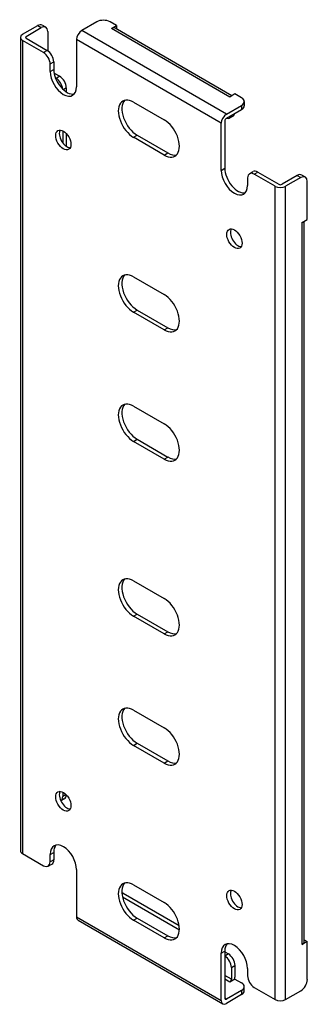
# Model space of a CAD drawing. Header units: inches. Extents: x 94.3 to 98.2, y 34.2 to 47.4.
import ezdxf

# ---------------------------------------------------------------- set-up
doc = ezdxf.new("R2010")
doc.units = ezdxf.units.IN
doc.header["$MEASUREMENT"] = 0
doc.layers.add('Visible Edges(ANSI)', color=7, linetype='Continuous', lineweight=25)
doc.layers.add('Visible Tangent Edges(ANSI)', color=7, linetype='Continuous', lineweight=25)

msp = doc.modelspace()

# ---------------------------------------------------------------- linework, layer by layer
at = {"layer": 'Visible Edges(ANSI)'}
for p, q in [((95.363, 47.349), (95.159, 47.232)), ((95.628, 47.298), (95.54, 47.349)), ((94.364, 47.181), (94.567, 47.298)), ((94.412, 47.153), (94.615, 47.271)), ((94.63, 47.305), (94.678, 47.277)), ((94.704, 47.22), (94.704, 46.959)), ((95.558, 47.258), (95.628, 47.298)), ((95.558, 47.258), (95.558, 47.258)), ((95.558, 47.258), (95.558, 47.258)), ((97.178, 46.356), (95.607, 47.263)), ((95.628, 47.298), (95.628, 47.251)), ((94.335, 47.14), (94.335, 36.22)), ((94.647, 46.936), (94.364, 47.1)), ((94.412, 47.128), (94.695, 46.964)), ((95.089, 47.111), (95.089, 46.477)), ((94.784, 46.811), (94.784, 46.709)), ((94.736, 46.681), (94.736, 46.783)), ((94.788, 46.661), (94.863, 46.617)), ((94.807, 46.594), (94.815, 46.59)), ((94.951, 46.464), (94.951, 46.408)), ((97.219, 46.38), (97.149, 46.339)), ((97.149, 46.339), (97.149, 46.339)), ((97.149, 46.339), (97.149, 46.339)), ((97.307, 46.329), (97.219, 46.38)), ((97.344, 46.278), (97.344, 46.222)), ((95.856, 46.271), (96.267, 46.034)), ((97.104, 46.109), (97.307, 46.227)), ((97.104, 46.054), (97.307, 46.171)), ((97.082, 46.016), (97.082, 45.382)), ((97.193, 46.083), (97.145, 46.056)), ((94.903, 45.886), (94.903, 45.725)), ((97.034, 45.354), (97.034, 45.988)), ((94.951, 45.85), (94.951, 45.678)), ((96.267, 45.56), (95.856, 45.798)), ((95.904, 45.825), (96.315, 45.588)), ((97.387, 45.252), (97.387, 45.15)), ((97.413, 45.309), (97.461, 45.337)), ((97.759, 45.14), (97.476, 45.303)), ((97.524, 45.331), (97.807, 45.167)), ((98.055, 45.285), (97.851, 45.167)), ((98.103, 45.257), (97.899, 45.14)), ((98.165, 45.263), (98.117, 45.291)), ((98.191, 44.696), (98.191, 45.206)), ((98.121, 44.655), (98.191, 44.696)), ((98.121, 44.655), (98.121, 44.655)), ((98.121, 44.655), (98.121, 44.655)), ((98.15, 35), (98.15, 44.672)), ((95.856, 43.924), (96.267, 43.686)), ((96.267, 43.213), (95.856, 43.45)), ((95.904, 43.478), (96.315, 43.24)), ((95.856, 42.189), (96.267, 41.951)), ((96.267, 41.478), (95.856, 41.715)), ((95.904, 41.743), (96.315, 41.505)), ((95.856, 39.841), (96.267, 39.604)), ((96.267, 39.13), (95.856, 39.368)), ((95.904, 39.395), (96.315, 39.158)), ((95.856, 38.106), (96.267, 37.869)), ((96.267, 37.395), (95.856, 37.633)), ((95.904, 37.66), (96.315, 37.423)), ((94.925, 36.915), (94.878, 36.888)), ((94.903, 37.006), (94.903, 36.945)), ((94.364, 36.179), (94.647, 36.016)), ((94.736, 36.067), (94.736, 36.169)), ((94.784, 36.196), (94.784, 36.094)), ((94.71, 36.009), (94.758, 36.037)), ((95.089, 35.965), (95.089, 35.331)), ((95.856, 35.759), (96.267, 35.521)), ((95.707, 35.597), (96.472, 35.156)), ((95.716, 35.647), (96.469, 35.213)), ((95.904, 35.313), (96.315, 35.075)), ((95.11, 35.286), (97.054, 34.163)), ((96.267, 35.048), (95.856, 35.285)), ((98.191, 35), (98.121, 34.959)), ((98.121, 34.959), (98.121, 34.959)), ((98.121, 34.959), (98.121, 34.959)), ((98.15, 35.023), (98.191, 35)), ((98.191, 34.49), (98.191, 35)), ((97.034, 34.208), (97.034, 34.842)), ((97.082, 34.87), (97.082, 34.236)), ((97.082, 34.859), (97.131, 34.831)), ((97.082, 34.804), (97.083, 34.803)), ((97.171, 34.65), (97.171, 34.492)), ((97.219, 34.678), (97.219, 34.519)), ((97.387, 34.638), (97.387, 34.536)), ((97.219, 34.494), (97.149, 34.453)), ((97.149, 34.454), (97.149, 34.454)), ((97.149, 34.453), (97.149, 34.454)), ((97.219, 34.494), (97.307, 34.443)), ((97.344, 34.336), (97.344, 34.392)), ((97.476, 34.383), (97.759, 34.219)), ((97.307, 34.341), (97.104, 34.223)), ((97.307, 34.285), (97.104, 34.168)), ((97.899, 34.219), (98.103, 34.336))]:
    msp.add_line(p, q, dxfattribs=at)
for centre, major_axis, start_param, end_param in [((95.451, 47.298), (0.125, 0), 0.785398, 2.356194), ((94.567, 47.196), (0.062, 0.108), 0, 0.785398), ((94.615, 47.169), (0.062, 0.108), 5.497787, 7.068583), ((95.159, 47.151), (0.0495, 0.0857), 0.785398, 2.356194), ((95.558, 47.177), (0.0495, 0.0857), 0, 0.785398), ((94.434, 47.14), (-0.099, 0), 5.497787, 7.068583), ((94.434, 47.14), (-0.031, 0), 5.497787, 7.068583), ((94.695, 46.862), (-0.063, 0.108), 3.926991, 5.497787), ((94.647, 46.834), (0.062, -0.108), 0.785398, 2.356194), ((94.912, 46.579), (0.125, -0.217), 3.926991, 7.068583), ((94.96, 46.607), (0.125, -0.217), 3.926991, 6.089646), ((94.815, 46.488), (0.062, -0.108), 0.887242, 2.356194), ((94.863, 46.515), (-0.063, 0.108), 3.926991, 5.497787), ((95.856, 46.034), (-0.145, 0.251), 5.497787, 8.63938), ((95.904, 46.062), (-0.145, 0.251), 0.166574, 2.356194), ((97.149, 46.259), (0.0495, 0.0857), 0.721823, 0.785398), ((97.219, 46.278), (0.125, 0), 5.497787, 7.068583), ((97.219, 46.222), (0.125, 0), 5.497787, 6.283185), ((96.267, 45.797), (0.145, -0.251), 5.497787, 8.63938), ((97.104, 46.028), (0.0495, 0.0857), 0.785398, 2.356194), ((97.104, 46.028), (0.0155, 0.0268), 0.785398, 2.356194), ((97.083, 46.164), (0.062, -0.108), 5.726091, 6.840784), ((97.131, 46.192), (0.063, -0.108), 0, 0.557599), ((94.96, 45.79), (-0.072, 0.126), 0.338008, 2.803584), ((96.315, 45.825), (0.145, -0.251), 5.497787, 6.116612), ((97.211, 45.252), (0.125, -0.217), 3.926991, 7.068583), ((97.259, 45.28), (0.125, -0.217), 3.926991, 6.089646), ((97.476, 45.201), (-0.062, 0.108), 5.497787, 7.068583), ((97.524, 45.229), (-0.062, 0.108), 5.497787, 6.283185), ((98.055, 45.183), (0.062, 0.108), 0, 0.785398), ((98.103, 45.155), (0.062, 0.108), 5.497787, 7.068583), ((97.829, 45.18), (0.099, 0), 3.926991, 5.497787), ((97.829, 45.18), (0.031, 0), 3.926991, 5.497787), ((97.259, 44.463), (-0.072, 0.126), 0.338008, 2.803584), ((98.051, 44.696), (0.099, 0), 5.497787, 5.561362), ((95.856, 43.687), (-0.145, 0.251), 5.497787, 8.63938), ((95.904, 43.715), (-0.145, 0.251), 0.166574, 2.356194), ((96.267, 43.449), (0.145, -0.251), 5.497787, 8.63938), ((96.315, 43.477), (0.145, -0.251), 5.497787, 6.116612), ((95.856, 41.952), (-0.145, 0.251), 5.497787, 8.63938), ((95.904, 41.98), (-0.145, 0.251), 0.166574, 2.356194), ((96.267, 41.714), (0.145, -0.251), 5.497787, 8.63938), ((96.315, 41.742), (0.145, -0.251), 5.497787, 6.116612), ((95.856, 39.605), (-0.145, 0.251), 5.497787, 8.63938), ((95.904, 39.632), (-0.145, 0.251), 0.166574, 2.356194), ((96.267, 39.367), (0.145, -0.251), 5.497787, 8.63938), ((96.315, 39.395), (0.145, -0.251), 5.497787, 6.116612), ((95.856, 37.869), (-0.145, 0.251), 5.497787, 8.63938), ((95.904, 37.897), (-0.145, 0.251), 0.166574, 2.356194), ((96.267, 37.632), (0.145, -0.251), 5.497787, 8.63938), ((96.315, 37.66), (0.145, -0.251), 5.497787, 6.116612), ((94.96, 36.911), (-0.072, 0.126), 0.338008, 2.803584), ((94.815, 36.996), (0.063, -0.108), 0.012335, 0.785398), ((94.863, 37.024), (0.062, -0.108), 0, 0.762813), ((94.912, 36.067), (-0.125, 0.217), 3.926991, 7.068583), ((94.96, 36.094), (-0.125, 0.217), 0.193539, 0.785398), ((94.434, 36.22), (-0.099, 0), 0, 0.785398), ((94.647, 36.118), (0.062, -0.108), 5.497787, 7.068583), ((94.695, 36.145), (0.063, -0.108), 0, 0.785398), ((95.856, 35.522), (-0.145, 0.251), 5.497787, 8.63938), ((95.904, 35.55), (-0.145, 0.251), 0.166574, 2.356194), ((95.716, 35.545), (-0.062, 0.108), 5.497787, 5.695787), ((97.259, 35.584), (-0.072, 0.126), 0.338008, 2.803584), ((96.267, 35.284), (0.145, -0.251), 5.497787, 8.63938), ((95.159, 35.371), (-0.0495, -0.0857), 5.497787, 6.283185), ((96.315, 35.312), (0.145, -0.251), 5.497787, 6.116612), ((97.211, 34.74), (-0.125, 0.217), 3.926991, 7.068583), ((97.259, 34.768), (-0.125, 0.217), 0.193539, 0.785398), ((98.051, 35), (0.099, 0), 5.497787, 6.283185), ((97.083, 34.701), (0.062, -0.108), 0.785398, 2.356194), ((97.131, 34.729), (-0.063, 0.108), 3.926991, 5.497787), ((97.149, 34.479), (0.0495, 0.0857), 5.177171, 5.497787), ((97.476, 34.485), (-0.062, 0.108), 0.785398, 2.356194), ((97.149, 34.479), (0.0155, 0.0268), 3.926991, 5.497787), ((97.219, 34.392), (0.125, 0), 5.497787, 7.068583), ((98.103, 34.439), (-0.063, -0.108), 0.785398, 2.356194), ((97.219, 34.336), (0.125, 0), 5.497787, 6.283185), ((97.104, 34.249), (-0.0495, -0.0857), 5.497787, 7.068583), ((97.104, 34.249), (-0.0155, -0.0268), 5.497787, 7.068583), ((97.829, 34.259), (0.099, 0), 3.926991, 5.497787)]:
    msp.add_ellipse(centre, major_axis=major_axis, ratio=0.57735, start_param=start_param, end_param=end_param, dxfattribs=at)
for centre, major_axis in [((94.912, 45.763), (0.072, -0.126)), ((97.211, 44.436), (0.072, -0.126)), ((94.912, 36.883), (-0.072, 0.126)), ((97.211, 35.556), (-0.072, 0.126))]:
    msp.add_ellipse(centre, major_axis=major_axis, ratio=0.57735, dxfattribs=at)
at = {"layer": 'Visible Tangent Edges(ANSI)'}
for p, q in [((94.567, 47.298), (94.615, 47.271)), ((97.104, 46.109), (95.159, 47.232)), ((97.149, 46.339), (95.558, 47.258)), ((94.364, 47.1), (94.364, 36.179)), ((94.412, 47.128), (94.412, 47.153)), ((97.034, 45.988), (95.089, 47.111)), ((94.695, 46.964), (94.647, 46.936)), ((94.736, 46.783), (94.784, 46.811)), ((94.736, 46.681), (94.784, 46.709)), ((94.863, 46.617), (94.815, 46.59)), ((94.91, 46.44), (94.951, 46.464)), ((97.307, 46.227), (97.307, 46.171)), ((95.856, 45.798), (95.904, 45.825)), ((96.267, 45.56), (96.315, 45.588)), ((97.034, 45.354), (97.082, 45.382)), ((97.476, 45.303), (97.524, 45.331)), ((98.055, 45.285), (98.103, 45.257)), ((97.759, 34.219), (97.759, 45.14)), ((97.899, 34.219), (97.899, 45.14)), ((98.121, 34.959), (98.121, 44.655)), ((95.856, 43.45), (95.904, 43.478)), ((96.267, 43.213), (96.315, 43.24)), ((95.856, 41.715), (95.904, 41.743)), ((96.267, 41.478), (96.315, 41.505)), ((95.856, 39.368), (95.904, 39.395)), ((96.267, 39.13), (96.315, 39.158)), ((95.856, 37.633), (95.904, 37.66)), ((96.267, 37.395), (96.315, 37.423)), ((94.95, 36.972), (94.903, 36.945)), ((94.736, 36.169), (94.784, 36.196)), ((94.784, 36.094), (94.736, 36.067)), ((95.7, 35.638), (95.716, 35.647)), ((95.089, 35.331), (97.034, 34.208)), ((95.856, 35.285), (95.904, 35.313)), ((96.267, 35.048), (96.315, 35.075)), ((97.034, 34.842), (97.082, 34.87)), ((97.131, 34.831), (97.083, 34.803)), ((97.171, 34.65), (97.219, 34.678)), ((97.171, 34.492), (97.082, 34.543)), ((97.149, 34.454), (97.082, 34.492)), ((97.307, 34.341), (97.307, 34.285)), ((97.104, 34.223), (97.082, 34.236))]:
    msp.add_line(p, q, dxfattribs=at)

doc.saveas('drawing.dxf')
